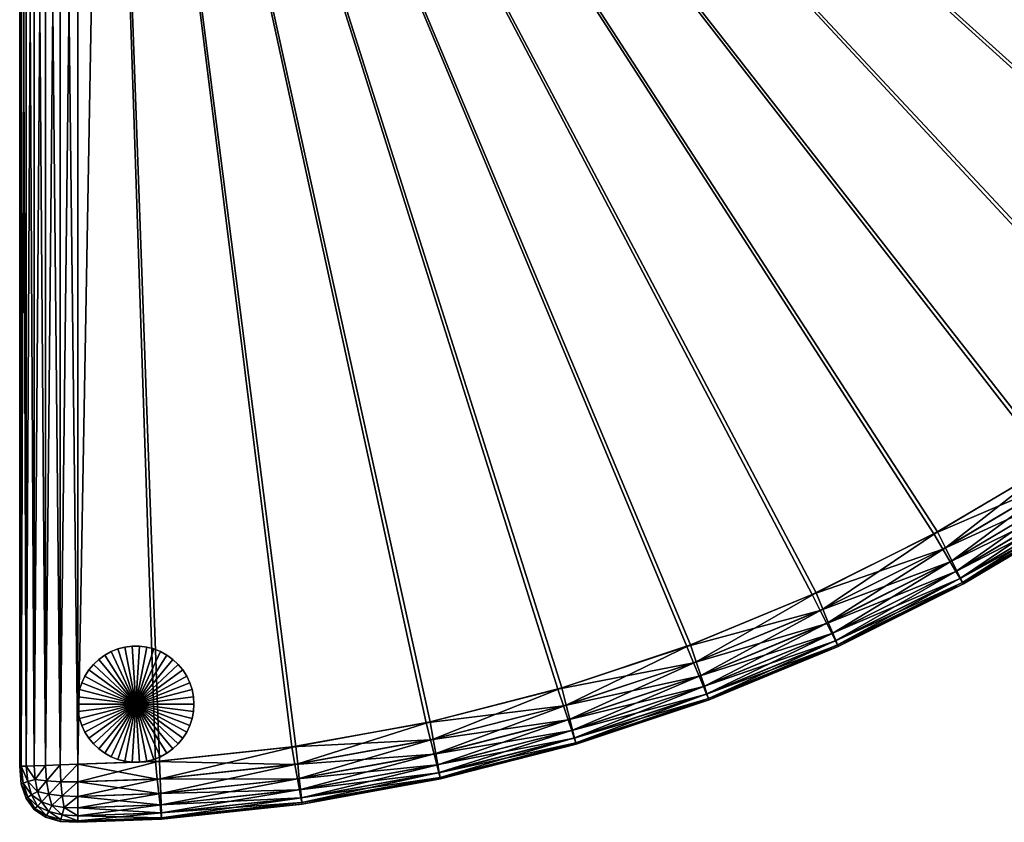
# Model space of a CAD drawing. Header units: inches. Extents: x -6.9 to 27, y -33.9 to 0.
# Tile 1 of 3: x -6.9 to 10, y -33.9 to -20.1. Entities that reach past the tile are written whole.
import ezdxf

# ---------------------------------------------------------------- set-up
doc = ezdxf.new("R2010")
doc.units = ezdxf.units.IN
doc.header["$MEASUREMENT"] = 0
doc.layers.add('A-FURN-3-ST', color=151, linetype='Continuous')
doc.layers.add('A-FURN-3-ST-LG', color=252, linetype='Continuous')

msp = doc.modelspace()

# ---------------------------------------------------------------- meshes
at = {"layer": 'A-FURN-3-ST'}
mesh = msp.add_polyface(dxfattribs=at)
corners = [(25.963, -1, 15.326), (-0.102, -1, 15.326), (-0.152, -1.465, 15.326), (16.377, -23.269, 15.326), (-0.436, -2.429, 15.326), (-0.845, -3.325, 15.326), (-1.379, -4.158, 15.326), (-2.032, -4.912, 15.326), (-2.786, -5.564, 15.326), (-3.618, -6.098, 15.326), (-4.515, -6.507, 15.326), (-5.478, -6.791, 15.326), (-0.152, -1.465, 1.458), (-0.102, -1, 1.458), (25.963, -1, 1.458), (-0.436, -2.429, 1.458), (16.326, -23.32, 1.458), (-0.845, -3.325, 1.458), (-1.379, -4.158, 1.458), (-2.032, -4.912, 1.458), (-2.786, -5.564, 1.458), (-3.618, -6.098, 1.458), (-4.515, -6.507, 1.458), (-5.478, -6.791, 1.458), (-0.071, -0.694, 15.298), (-0.365, -0.707, 15.266), (-0.045, -0.444, 15.215), (-0.316, -0.462, 15.187), (-0.026, -0.25, 15.076), (-0.263, -0.264, 15.062), (0, 0, 14.326), (-0.309, -0.028, 14.326), (-0.298, -0.06, 14.617), (-0.003, -0.028, 14.631), (-0.283, -0.139, 14.863), (-0.011, -0.111, 14.881), (0, 0, 2.458), (-0.003, -0.028, 2.152), (-0.298, -0.06, 2.166), (-0.309, -0.028, 2.458), (-0.011, -0.111, 1.902), (-0.283, -0.139, 1.921), (-0.026, -0.25, 1.708), (-0.263, -0.264, 1.722), (-0.365, -0.707, 1.518), (-0.071, -0.694, 1.486), (-0.316, -0.462, 1.597), (-0.045, -0.444, 1.569), (25.975, -0.694, 15.298), (25.984, -0.444, 15.215), (25.991, -0.25, 15.076), (25.975, -0.694, 1.486), (25.984, -0.444, 1.569)]
mesh.append_faces([[corners[k] for k in face] for face in [(3, 2, 4), (3, 4, 5), (3, 5, 6), (3, 6, 7), (3, 7, 8), (3, 8, 9), (3, 9, 10), (3, 10, 11)]], dxfattribs={"vtx0": -1, "vtx2": -1})
mesh.append_faces([[corners[k] for k in face] for face in [(15, 12, 16), (17, 15, 16), (18, 17, 16), (19, 18, 16), (20, 19, 16), (21, 20, 16), (22, 21, 16), (23, 22, 16)]], dxfattribs={"vtx1": -1, "vtx2": -1})
mesh.append_faces([[corners[k] for k in face] for face in [(0, 1, 2), (12, 13, 14), (1, 24, 25), (24, 26, 27), (26, 28, 29), (30, 31, 32), (32, 33, 30), (33, 32, 34), (34, 35, 33), (35, 34, 29), (29, 28, 35), (36, 37, 38), (38, 39, 36), (37, 40, 41), (41, 38, 37), (40, 42, 43), (43, 41, 40), (44, 45, 13), (46, 47, 45), (43, 42, 47), (48, 24, 1), (49, 26, 24), (50, 28, 26), (30, 36, 39), (39, 31, 30), (14, 13, 45), (51, 45, 47), (52, 47, 42)]], dxfattribs={"vtx2": -1})
mesh = msp.add_polyface(dxfattribs=at)
corners = [(17.992, -21.53, 15.326), (19.47, -19.689, 15.326), (-0.152, -1.465, 15.326), (16.377, -23.269, 15.326), (14.641, -24.889, 15.326), (-5.478, -6.791, 15.326), (12.803, -26.37, 15.326), (10.873, -27.711, 15.326), (8.858, -28.907, 15.326), (6.768, -29.955, 15.326), (4.609, -30.852, 15.326), (2.392, -31.594, 15.326), (13.373, -27.192, 2.458), (13.373, -27.192, 14.326), (11.382, -28.571, 14.326), (-0.152, -1.465, 1.458), (19.427, -19.746, 1.458), (17.945, -21.584, 1.458), (16.326, -23.32, 1.458), (-5.478, -6.791, 1.458), (14.586, -24.936, 1.458), (12.746, -26.413, 1.458), (10.813, -27.749, 1.458), (8.796, -28.941, 1.458), (6.703, -29.985, 1.458), (4.543, -30.877, 1.458), (2.323, -31.614, 1.458), (11.029, -27.974, 15.298), (12.977, -26.621, 15.298), (11.156, -28.189, 15.215), (13.12, -26.827, 15.215), (11.255, -28.356, 15.076), (13.23, -26.987, 15.076), (14.832, -25.127, 15.298), (13.357, -27.169, 14.631), (11.368, -28.547, 14.631), (13.309, -27.101, 14.881), (11.326, -28.476, 14.881), (11.367, -28.548, 2.152), (13.355, -27.171, 2.152), (11.319, -28.48, 1.902), (13.303, -27.106, 1.902), (11.24, -28.366, 1.708), (13.216, -26.997, 1.708), (14.794, -25.159, 1.486), (12.937, -26.651, 1.486), (14.965, -25.342, 1.569), (13.094, -26.846, 1.569), (10.987, -28, 1.486), (11.129, -28.206, 1.569)]
mesh.append_faces([[corners[k] for k in face] for face in [(15, 16, 17), (15, 17, 18), (19, 18, 20), (19, 20, 21), (19, 21, 22), (19, 22, 23), (19, 23, 24), (19, 24, 25), (19, 25, 26)]], dxfattribs={"vtx0": -1, "vtx2": -1})
mesh.append_faces([[corners[k] for k in face] for face in [(0, 1, 2), (3, 0, 2), (4, 3, 5), (6, 4, 5), (7, 6, 5), (8, 7, 5), (9, 8, 5), (10, 9, 5), (11, 10, 5)]], dxfattribs={"vtx1": -1, "vtx2": -1})
mesh.append_faces([[corners[k] for k in face] for face in [(12, 13, 14), (6, 7, 27), (27, 28, 6), (28, 27, 29), (29, 30, 28), (30, 29, 31), (31, 32, 30), (4, 6, 28), (33, 28, 30), (14, 13, 34), (35, 34, 36), (36, 37, 35), (37, 36, 32), (32, 31, 37), (38, 39, 12), (39, 38, 40), (40, 41, 39), (41, 40, 42), (42, 43, 41), (44, 45, 21), (46, 47, 45), (22, 21, 45), (45, 48, 22), (48, 45, 47), (47, 49, 48), (49, 47, 43), (43, 42, 49)]], dxfattribs={"vtx2": -1})
mesh = msp.add_polyface(dxfattribs=at)
corners = [(-5.943, -6.841, 15.326), (-5.943, -32.907, 15.326), (-5.478, -6.791, 15.326), (-5.943, -6.841, 1.458), (-5.478, -6.791, 1.458), (-5.943, -32.907, 1.458), (-5.945, -6.534, 15.298), (-6.236, -6.578, 15.266), (-6.249, -6.872, 15.298), (-6.481, -6.627, 15.187), (-6.499, -6.898, 15.215), (-6.68, -6.68, 15.062), (-6.693, -6.918, 15.076), (-6.943, -6.943, 14.326), (-6.916, -6.941, 14.631), (-6.883, -6.645, 14.617), (-6.916, -6.635, 14.326), (-6.832, -6.932, 14.881), (-6.805, -6.66, 14.863), (-6.638, -6.467, 15.02), (-6.943, -6.943, 2.458), (-6.916, -6.635, 2.458), (-6.883, -6.645, 2.166), (-6.916, -6.941, 2.152), (-6.805, -6.66, 1.921), (-6.832, -6.932, 1.902), (-6.68, -6.68, 1.722), (-6.693, -6.918, 1.708), (-6.638, -6.467, 1.763), (-6.249, -6.872, 1.486), (-6.236, -6.578, 1.518), (-5.945, -6.534, 1.486), (-6.499, -6.898, 1.569), (-6.481, -6.627, 1.597), (-6.249, -32.918, 15.298), (-6.499, -32.927, 15.215), (-5.538, -6.49, 15.298), (-6.832, -32.939, 14.881), (-6.693, -32.934, 15.076), (-6.916, -32.942, 2.152), (-6.832, -32.939, 1.902), (-5.538, -6.49, 1.486), (-4.515, -6.507, 1.458), (-6.249, -32.918, 1.486), (-6.499, -32.927, 1.569), (-6.693, -32.934, 1.708)]
mesh.append_faces([[corners[k] for k in face] for face in [(0, 1, 2), (3, 4, 5)]], dxfattribs={"vtx1": -1})
mesh.append_faces([[corners[k] for k in face] for face in [(0, 6, 7), (7, 8, 0), (8, 7, 9), (9, 10, 8), (10, 9, 11), (11, 12, 10), (13, 14, 15), (15, 16, 13), (14, 17, 18), (18, 15, 14), (17, 12, 11), (11, 18, 17), (18, 11, 19), (20, 21, 22), (22, 23, 20), (23, 22, 24), (24, 25, 23), (25, 24, 26), (26, 27, 25), (28, 26, 24), (3, 29, 30), (30, 31, 3), (29, 32, 33), (33, 30, 29), (32, 27, 26), (26, 33, 32), (1, 0, 8), (34, 8, 10), (35, 10, 12), (0, 2, 36), (36, 6, 0), (37, 17, 14), (38, 12, 17), (20, 13, 16), (16, 21, 20), (39, 23, 25), (40, 25, 27), (4, 3, 31), (31, 41, 4), (42, 4, 41), (43, 29, 3), (44, 32, 29), (45, 27, 32)]], dxfattribs={"vtx2": -1})
mesh = msp.add_polyface(dxfattribs=at)
corners = [(0.123, -32.177, 15.326), (2.392, -31.594, 15.326), (-5.478, -6.791, 15.326), (-2.189, -32.599, 15.326), (-4.535, -32.856, 15.326), (-5.943, -32.907, 15.326), (-6.943, -6.943, 14.326), (-6.943, -6.943, 2.458), (-6.943, -32.943, 2.458), (-6.943, -32.943, 14.326), (-5.478, -6.791, 1.458), (2.323, -31.614, 1.458), (0.053, -32.193, 1.458), (-2.26, -32.609, 1.458), (-4.607, -32.861, 1.458), (-5.943, -32.907, 1.458), (-6.249, -32.918, 15.298), (-6.235, -33.209, 15.266), (-6.499, -32.927, 15.215), (-6.693, -32.934, 15.076), (-6.679, -33.17, 15.062), (-6.235, -33.209, 1.518), (-6.249, -32.918, 1.486), (-6.679, -33.17, 1.722), (-6.693, -32.934, 1.708), (-6.499, -32.927, 1.569), (-6.249, -6.872, 15.298), (-6.499, -6.898, 15.215), (-6.693, -6.918, 15.076), (-5.944, -33.212, 15.298), (-4.524, -33.161, 15.298), (-2.156, -32.903, 15.298), (0.177, -32.478, 15.298), (-2.129, -33.152, 15.215), (0.222, -32.724, 15.215), (-2.108, -33.345, 15.076), (0.257, -32.915, 15.076), (-6.916, -32.942, 14.631), (-6.916, -6.941, 14.631), (-6.832, -32.939, 14.881), (-6.832, -6.932, 14.881), (-6.916, -6.941, 2.152), (-6.916, -32.942, 2.152), (-6.832, -6.932, 1.902), (-6.832, -32.939, 1.902), (-6.693, -6.918, 1.708), (0.129, -32.489, 1.486), (-2.205, -32.91, 1.486), (0.191, -32.731, 1.569), (-2.16, -33.156, 1.569), (0.239, -32.919, 1.708), (-4.574, -33.165, 1.486), (-5.943, -6.841, 1.458), (-6.249, -6.872, 1.486), (-6.499, -6.898, 1.569)]
mesh.append_faces([[corners[k] for k in face] for face in [(10, 11, 12), (10, 12, 13), (10, 13, 14), (10, 14, 15)]], dxfattribs={"vtx0": -1, "vtx2": -1})
mesh.append_faces([[corners[k] for k in face] for face in [(0, 1, 2), (3, 0, 2), (4, 3, 2), (5, 4, 2)]], dxfattribs={"vtx1": -1, "vtx2": -1})
mesh.append_faces([[corners[k] for k in face] for face in [(6, 7, 8), (8, 9, 6), (5, 16, 17), (18, 19, 20), (21, 22, 15), (23, 24, 25), (26, 16, 5), (27, 18, 16), (28, 19, 18), (4, 5, 29), (3, 4, 30), (30, 31, 3), (0, 3, 31), (31, 32, 0), (32, 31, 33), (33, 34, 32), (35, 36, 34), (6, 9, 37), (37, 38, 6), (38, 37, 39), (40, 39, 19), (8, 7, 41), (41, 42, 8), (43, 44, 42), (45, 24, 44), (13, 12, 46), (46, 47, 13), (47, 46, 48), (48, 49, 47), (49, 48, 50), (14, 13, 47), (47, 51, 14), (15, 14, 51), (52, 15, 22), (53, 22, 25), (54, 25, 24)]], dxfattribs={"vtx2": -1})
mesh = msp.add_polyface(dxfattribs=at)
corners = [(9.306, -29.801, 14.326), (9.306, -29.801, 2.458), (11.382, -28.571, 2.458), (11.382, -28.571, 14.326), (13.373, -27.192, 2.458), (8.858, -28.907, 15.326), (6.768, -29.955, 15.326), (6.885, -30.237, 15.298), (8.995, -29.18, 15.298), (6.98, -30.468, 15.215), (9.107, -29.404, 15.215), (7.055, -30.648, 15.076), (9.194, -29.578, 15.076), (10.873, -27.711, 15.326), (11.029, -27.974, 15.298), (11.156, -28.189, 15.215), (11.255, -28.356, 15.076), (7.14, -30.853, 14.631), (9.293, -29.777, 14.631), (9.256, -29.702, 14.881), (7.108, -30.776, 14.881), (7.138, -30.854, 2.152), (9.291, -29.777, 2.152), (7.101, -30.78, 1.902), (9.249, -29.706, 1.902), (7.039, -30.655, 1.708), (9.178, -29.586, 1.708), (11.368, -28.547, 14.631), (11.326, -28.476, 14.881), (11.367, -28.548, 2.152), (11.319, -28.48, 1.902), (11.24, -28.366, 1.708), (13.357, -27.169, 14.631), (8.796, -28.941, 1.458), (10.813, -27.749, 1.458), (10.987, -28, 1.486), (8.952, -29.204, 1.486), (11.129, -28.206, 1.569), (9.079, -29.419, 1.569), (6.703, -29.985, 1.458), (6.84, -30.258, 1.486), (6.952, -30.481, 1.569)]
mesh.append_faces([[corners[k] for k in face] for face in [(0, 1, 2), (2, 3, 0), (3, 2, 4), (5, 6, 7), (7, 8, 5), (8, 7, 9), (9, 10, 8), (11, 12, 10), (13, 5, 8), (8, 14, 13), (14, 8, 10), (10, 15, 14), (15, 10, 12), (12, 16, 15), (17, 18, 19), (20, 19, 12), (21, 22, 1), (23, 24, 22), (25, 26, 24), (0, 3, 27), (27, 18, 0), (18, 27, 28), (28, 19, 18), (19, 28, 16), (16, 12, 19), (2, 1, 22), (22, 29, 2), (29, 22, 24), (24, 30, 29), (30, 24, 26), (26, 31, 30), (32, 27, 3), (4, 2, 29), (33, 34, 35), (35, 36, 33), (36, 35, 37), (37, 38, 36), (38, 37, 31), (31, 26, 38), (39, 33, 36), (36, 40, 39), (40, 36, 38), (38, 41, 40), (41, 38, 26)]], dxfattribs={"vtx2": -1})
mesh = msp.add_polyface(dxfattribs=at)
corners = [(4.926, -31.8, 2.458), (4.926, -31.8, 14.326), (2.64, -32.562, 14.326), (7.15, -30.879, 2.458), (7.15, -30.879, 14.326), (9.306, -29.801, 2.458), (9.306, -29.801, 14.326), (2.578, -32.32, 15.076), (4.847, -31.563, 15.076), (4.785, -31.379, 15.215), (6.768, -29.955, 15.326), (4.609, -30.852, 15.326), (4.706, -31.142, 15.298), (6.885, -30.237, 15.298), (6.98, -30.468, 15.215), (7.055, -30.648, 15.076), (9.107, -29.404, 15.215), (4.917, -31.774, 14.631), (2.633, -32.536, 14.631), (4.89, -31.695, 14.881), (2.612, -32.455, 14.881), (2.631, -32.536, 2.152), (4.915, -31.775, 2.152), (2.605, -32.457, 1.902), (4.883, -31.698, 1.902), (2.561, -32.325, 1.708), (4.83, -31.57, 1.708), (7.14, -30.853, 14.631), (7.108, -30.776, 14.881), (7.138, -30.854, 2.152), (7.101, -30.78, 1.902), (7.039, -30.655, 1.708), (9.293, -29.777, 14.631), (9.256, -29.702, 14.881), (9.194, -29.578, 15.076), (9.291, -29.777, 2.152), (9.249, -29.706, 1.902), (9.178, -29.586, 1.708), (6.952, -30.481, 1.569), (4.543, -30.877, 1.458), (6.703, -29.985, 1.458), (6.84, -30.258, 1.486), (4.66, -31.159, 1.486), (4.755, -31.39, 1.569)]
mesh.append_faces([[corners[k] for k in face] for face in [(0, 1, 2), (1, 0, 3), (3, 4, 1), (4, 3, 5), (5, 6, 4), (7, 8, 9), (10, 11, 12), (12, 13, 10), (13, 12, 9), (9, 14, 13), (14, 9, 8), (8, 15, 14), (16, 14, 15), (2, 1, 17), (18, 17, 19), (20, 19, 8), (21, 22, 0), (23, 24, 22), (25, 26, 24), (1, 4, 27), (27, 17, 1), (17, 27, 28), (28, 19, 17), (19, 28, 15), (15, 8, 19), (3, 0, 22), (22, 29, 3), (29, 22, 24), (24, 30, 29), (30, 24, 26), (26, 31, 30), (4, 6, 32), (32, 27, 4), (33, 28, 27), (34, 15, 28), (5, 3, 29), (35, 29, 30), (36, 30, 31), (37, 31, 38), (39, 40, 41), (41, 42, 39), (42, 41, 38), (38, 43, 42), (43, 38, 31), (31, 26, 43)]], dxfattribs={"vtx2": -1})
mesh = msp.add_polyface(dxfattribs=at)
corners = [(0.301, -33.161, 14.326), (0.301, -33.161, 2.458), (2.64, -32.562, 2.458), (2.64, -32.562, 14.326), (4.926, -31.8, 2.458), (2.392, -31.594, 15.326), (0.123, -32.177, 15.326), (0.177, -32.478, 15.298), (2.467, -31.89, 15.298), (0.222, -32.724, 15.215), (2.529, -32.132, 15.215), (0.257, -32.915, 15.076), (2.578, -32.32, 15.076), (4.609, -30.852, 15.326), (4.706, -31.142, 15.298), (4.785, -31.379, 15.215), (2.633, -32.536, 14.631), (0.296, -33.134, 14.631), (2.612, -32.455, 14.881), (0.281, -33.052, 14.881), (0.294, -33.134, 2.152), (2.631, -32.536, 2.152), (0.274, -33.054, 1.902), (2.605, -32.457, 1.902), (0.239, -32.919, 1.708), (2.561, -32.325, 1.708), (4.917, -31.774, 14.631), (4.89, -31.695, 14.881), (4.847, -31.563, 15.076), (4.915, -31.775, 2.152), (4.883, -31.698, 1.902), (2.323, -31.614, 1.458), (4.543, -30.877, 1.458), (4.66, -31.159, 1.486), (2.42, -31.904, 1.486), (4.755, -31.39, 1.569), (2.499, -32.141, 1.569), (4.83, -31.57, 1.708), (0.053, -32.193, 1.458), (0.129, -32.489, 1.486), (0.191, -32.731, 1.569)]
mesh.append_faces([[corners[k] for k in face] for face in [(0, 1, 2), (2, 3, 0), (3, 2, 4), (5, 6, 7), (7, 8, 5), (8, 7, 9), (9, 10, 8), (10, 9, 11), (11, 12, 10), (13, 5, 8), (8, 14, 13), (14, 8, 10), (10, 15, 14), (15, 10, 12), (0, 3, 16), (16, 17, 0), (17, 16, 18), (18, 19, 17), (19, 18, 12), (12, 11, 19), (2, 1, 20), (20, 21, 2), (21, 20, 22), (22, 23, 21), (23, 22, 24), (24, 25, 23), (26, 16, 3), (27, 18, 16), (28, 12, 18), (4, 2, 21), (29, 21, 23), (30, 23, 25), (31, 32, 33), (33, 34, 31), (34, 33, 35), (35, 36, 34), (36, 35, 37), (37, 25, 36), (38, 31, 34), (34, 39, 38), (39, 34, 36), (36, 40, 39), (40, 36, 25), (25, 24, 40)]], dxfattribs={"vtx2": -1})
mesh = msp.add_polyface(dxfattribs=at)
corners = [(-5.944, -33.907, 14.326), (-5.944, -33.907, 2.458), (-4.499, -33.855, 2.458), (-6.235, -33.209, 15.266), (-5.944, -33.212, 15.298), (-5.943, -32.907, 15.326), (-6.212, -33.454, 15.187), (-5.944, -33.463, 15.215), (-6.18, -33.652, 15.062), (-5.944, -33.657, 15.076), (-6.388, -33.618, 15.02), (-5.944, -33.88, 14.631), (-6.235, -33.858, 14.617), (-6.249, -33.891, 14.326), (-5.944, -33.796, 14.881), (-6.212, -33.778, 14.863), (-6.249, -33.891, 2.458), (-6.235, -33.858, 2.166), (-5.944, -33.88, 2.152), (-6.212, -33.778, 1.921), (-5.944, -33.796, 1.902), (-6.18, -33.652, 1.722), (-5.944, -33.657, 1.708), (-6.388, -33.618, 1.763), (-5.943, -32.907, 1.458), (-5.944, -33.212, 1.486), (-6.235, -33.209, 1.518), (-5.944, -33.463, 1.569), (-6.212, -33.454, 1.597), (-4.524, -33.161, 15.298), (-4.535, -32.856, 15.326), (-4.515, -33.411, 15.215), (-4.5, -33.828, 14.631), (-4.503, -33.744, 14.881), (-4.508, -33.605, 15.076), (-4.502, -33.828, 2.152), (-4.511, -33.745, 1.902), (-4.526, -33.607, 1.708), (-4.574, -33.165, 1.486), (-4.547, -33.413, 1.569)]
mesh.append_faces([[corners[k] for k in face] for face in [(0, 1, 2), (3, 4, 5), (4, 3, 6), (6, 7, 4), (7, 6, 8), (8, 9, 7), (10, 8, 6), (0, 11, 12), (12, 13, 0), (11, 14, 15), (15, 12, 11), (14, 9, 8), (8, 15, 14), (1, 16, 17), (17, 18, 1), (18, 17, 19), (19, 20, 18), (20, 19, 21), (21, 22, 20), (23, 21, 19), (24, 25, 26), (25, 27, 28), (28, 26, 25), (27, 22, 21), (21, 28, 27), (28, 21, 23), (4, 29, 30), (29, 4, 7), (7, 31, 29), (31, 7, 9), (32, 11, 0), (33, 14, 11), (34, 9, 14), (1, 0, 13), (13, 16, 1), (2, 1, 18), (35, 18, 20), (36, 20, 22), (22, 37, 36), (38, 25, 24), (25, 38, 39), (39, 27, 25), (27, 39, 37), (37, 22, 27)]], dxfattribs={"vtx2": -1})
mesh = msp.add_polyface(dxfattribs=at)
corners = [(-4.499, -33.855, 2.458), (-4.499, -33.855, 14.326), (-5.944, -33.907, 14.326), (-2.081, -33.593, 2.458), (-2.081, -33.593, 14.326), (0.301, -33.161, 2.458), (0.301, -33.161, 14.326), (-5.944, -33.657, 15.076), (-4.508, -33.605, 15.076), (-4.515, -33.411, 15.215), (-2.156, -32.903, 15.298), (-4.524, -33.161, 15.298), (-2.129, -33.152, 15.215), (-2.108, -33.345, 15.076), (0.222, -32.724, 15.215), (-4.5, -33.828, 14.631), (-5.944, -33.88, 14.631), (-4.503, -33.744, 14.881), (-5.944, -33.796, 14.881), (-5.944, -33.88, 2.152), (-4.502, -33.828, 2.152), (-5.944, -33.796, 1.902), (-4.511, -33.745, 1.902), (-2.084, -33.566, 14.631), (-2.093, -33.483, 14.881), (-2.086, -33.566, 2.152), (-2.101, -33.484, 1.902), (-4.526, -33.607, 1.708), (-2.126, -33.347, 1.708), (0.296, -33.134, 14.631), (0.281, -33.052, 14.881), (0.257, -32.915, 15.076), (0.294, -33.134, 2.152), (0.274, -33.054, 1.902), (0.239, -32.919, 1.708), (-2.16, -33.156, 1.569), (-4.574, -33.165, 1.486), (-2.205, -32.91, 1.486), (-4.547, -33.413, 1.569)]
mesh.append_faces([[corners[k] for k in face] for face in [(0, 1, 2), (1, 0, 3), (3, 4, 1), (4, 3, 5), (5, 6, 4), (7, 8, 9), (10, 11, 9), (9, 12, 10), (12, 9, 8), (8, 13, 12), (14, 12, 13), (2, 1, 15), (16, 15, 17), (18, 17, 8), (19, 20, 0), (21, 22, 20), (1, 4, 23), (23, 15, 1), (15, 23, 24), (24, 17, 15), (17, 24, 13), (13, 8, 17), (3, 0, 20), (20, 25, 3), (25, 20, 22), (22, 26, 25), (26, 22, 27), (27, 28, 26), (4, 6, 29), (29, 23, 4), (23, 29, 30), (30, 24, 23), (24, 30, 31), (31, 13, 24), (5, 3, 25), (25, 32, 5), (32, 25, 26), (26, 33, 32), (33, 26, 28), (28, 34, 33), (34, 28, 35), (36, 37, 35), (35, 38, 36), (38, 35, 28), (28, 27, 38)]], dxfattribs={"vtx2": -1})
mesh = msp.add_polyface(dxfattribs=at)
corners = [(-6.249, -32.918, 15.298), (-6.499, -32.927, 15.215), (-6.48, -33.195, 15.187), (-6.235, -33.209, 15.266), (-6.444, -33.425, 15.122), (-6.212, -33.454, 15.187), (-6.679, -33.17, 15.062), (-6.638, -33.377, 15.02), (-6.568, -33.555, 14.951), (-6.943, -32.943, 14.326), (-6.916, -33.248, 14.326), (-6.883, -33.233, 14.617), (-6.916, -32.942, 14.631), (-6.804, -33.207, 14.863), (-6.832, -32.939, 14.881), (-6.693, -32.934, 15.076), (-6.832, -33.495, 14.326), (-6.805, -33.475, 14.594), (-6.74, -33.436, 14.826), (-6.943, -32.943, 2.458), (-6.916, -32.942, 2.152), (-6.883, -33.233, 2.166), (-6.916, -33.248, 2.458), (-6.805, -33.475, 2.189), (-6.832, -33.495, 2.458), (-6.832, -32.939, 1.902), (-6.804, -33.207, 1.921), (-6.74, -33.436, 1.958), (-6.693, -32.934, 1.708), (-6.679, -33.17, 1.722), (-6.638, -33.377, 1.763), (-6.249, -32.918, 1.486), (-6.235, -33.209, 1.518), (-6.48, -33.195, 1.597), (-6.499, -32.927, 1.569), (-6.212, -33.454, 1.597), (-6.444, -33.425, 1.662), (-6.568, -33.555, 1.833)]
mesh.append_faces([[corners[k] for k in face] for face in [(0, 1, 2), (2, 3, 0), (3, 2, 4), (4, 5, 3), (6, 2, 1), (2, 6, 7), (7, 4, 2), (4, 7, 8), (9, 10, 11), (11, 12, 9), (12, 11, 13), (13, 14, 12), (14, 13, 6), (6, 15, 14), (10, 16, 17), (17, 11, 10), (11, 17, 18), (18, 13, 11), (13, 18, 7), (7, 6, 13), (8, 7, 18), (19, 20, 21), (21, 22, 19), (22, 21, 23), (23, 24, 22), (20, 25, 26), (26, 21, 20), (21, 26, 27), (27, 23, 21), (25, 28, 29), (29, 26, 25), (26, 29, 30), (30, 27, 26), (31, 32, 33), (33, 34, 31), (34, 33, 29), (32, 35, 36), (36, 33, 32), (33, 36, 30), (30, 29, 33), (37, 30, 36), (9, 19, 22), (22, 10, 9), (10, 22, 24), (24, 16, 10)]], dxfattribs={"vtx2": -1})
mesh = msp.add_polyface(dxfattribs=at)
corners = [(-6.212, -33.454, 15.187), (-6.444, -33.425, 15.122), (-6.388, -33.618, 15.02), (-6.568, -33.555, 14.951), (-6.832, -33.495, 14.326), (-6.694, -33.684, 14.326), (-6.68, -33.67, 14.562), (-6.805, -33.475, 14.594), (-6.638, -33.627, 14.77), (-6.74, -33.436, 14.826), (-6.832, -33.495, 2.458), (-6.805, -33.475, 2.189), (-6.68, -33.67, 2.222), (-6.694, -33.684, 2.458), (-6.74, -33.436, 1.958), (-6.638, -33.627, 2.013), (-6.638, -33.377, 1.763), (-6.568, -33.555, 1.833), (-6.249, -33.891, 14.326), (-6.235, -33.858, 14.617), (-6.481, -33.788, 14.594), (-6.499, -33.816, 14.326), (-6.212, -33.778, 14.863), (-6.444, -33.722, 14.826), (-6.18, -33.652, 15.062), (-6.249, -33.891, 2.458), (-6.499, -33.816, 2.458), (-6.481, -33.788, 2.189), (-6.235, -33.858, 2.166), (-6.444, -33.722, 1.958), (-6.212, -33.778, 1.921), (-6.388, -33.618, 1.763), (-6.444, -33.425, 1.662), (-6.212, -33.454, 1.597)]
mesh.append_faces([[corners[k] for k in face] for face in [(0, 1, 2), (3, 2, 1), (4, 5, 6), (6, 7, 4), (7, 6, 8), (8, 9, 7), (9, 8, 3), (10, 11, 12), (12, 13, 10), (11, 14, 15), (15, 12, 11), (14, 16, 17), (17, 15, 14), (18, 19, 20), (20, 21, 18), (21, 20, 6), (6, 5, 21), (19, 22, 23), (23, 20, 19), (20, 23, 8), (8, 6, 20), (22, 24, 2), (2, 23, 22), (23, 2, 3), (3, 8, 23), (25, 26, 27), (27, 28, 25), (28, 27, 29), (29, 30, 28), (30, 29, 31), (26, 13, 12), (12, 27, 26), (27, 12, 15), (15, 29, 27), (29, 15, 17), (17, 31, 29), (31, 32, 33), (32, 31, 17), (4, 10, 13), (13, 5, 4), (25, 18, 21), (21, 26, 25), (26, 21, 5), (5, 13, 26)]], dxfattribs={"vtx2": -1})
at = {"layer": 'A-FURN-3-ST-LG', "color": 251, "true_color": 0x565656}
mesh = msp.add_polyface(dxfattribs=at)
corners = [(-4.944, -31.872, 1.5), (-3.944, -31.872, 1.5), (-3.952, -31.997, 1.5), (-3.976, -32.12, 1.5), (-4.014, -32.24, 1.5), (-4.068, -32.353, 1.5), (-4.135, -32.46, 1.5), (-4.215, -32.556, 1.5), (-4.307, -32.642, 1.5), (-4.408, -32.716, 1.5), (-4.518, -32.777, 1.5), (-4.635, -32.823, 1.5), (-4.757, -32.854, 1.5), (-4.881, -32.87, 1.5), (-5.007, -32.87, 1.5), (-5.131, -32.854, 1.5), (-5.253, -32.823, 1.5), (-5.37, -32.777, 1.5), (-5.48, -32.716, 1.5), (-5.581, -32.642, 1.5), (-5.673, -32.556, 1.5), (-5.753, -32.46, 1.5), (-5.82, -32.353, 1.5), (-5.874, -32.24, 1.5), (-5.913, -32.12, 1.5), (-5.936, -31.997, 1.5), (-5.944, -31.872, 1.5), (-5.936, -31.746, 1.5), (-5.913, -31.623, 1.5), (-5.874, -31.504, 1.5), (-5.82, -31.39, 1.5), (-5.753, -31.284, 1.5), (-5.673, -31.187, 1.5), (-5.581, -31.101, 1.5), (-5.48, -31.027, 1.5), (-5.37, -30.967, 1.5), (-5.253, -30.921, 1.5), (-5.131, -30.89, 1.5), (-5.007, -30.874, 1.5), (-4.881, -30.874, 1.5), (-4.757, -30.89, 1.5), (-4.635, -30.921, 1.5), (-4.518, -30.967, 1.5), (-4.408, -31.027, 1.5), (-4.307, -31.101, 1.5), (-4.215, -31.187, 1.5), (-4.135, -31.284, 1.5), (-4.068, -31.39, 1.5), (-4.014, -31.504, 1.5), (-3.976, -31.623, 1.5), (-3.952, -31.746, 1.5), (-3.944, -31.872, 0), (-3.952, -31.997, 0), (-3.976, -32.12, 0), (-4.014, -32.24, 0), (-4.068, -32.353, 0), (-4.135, -32.46, 0), (-4.215, -32.556, 0), (-4.307, -32.642, 0), (-4.408, -32.716, 0), (-4.518, -32.777, 0), (-4.635, -32.823, 0), (-4.757, -32.854, 0), (-4.881, -32.87, 0), (-5.007, -32.87, 0), (-5.131, -32.854, 0), (-5.253, -32.823, 0), (-5.37, -32.777, 0), (-5.48, -32.716, 0), (-5.581, -32.642, 0), (-5.673, -32.556, 0), (-5.753, -32.46, 0), (-5.82, -32.353, 0), (-5.874, -32.24, 0), (-5.913, -32.12, 0), (-5.936, -31.997, 0), (-5.944, -31.872, 0), (-5.936, -31.746, 0), (-5.913, -31.623, 0), (-5.874, -31.504, 0), (-5.82, -31.39, 0), (-5.753, -31.284, 0), (-5.673, -31.187, 0), (-5.581, -31.101, 0), (-5.48, -31.027, 0), (-5.37, -30.967, 0), (-5.253, -30.921, 0), (-5.131, -30.89, 0), (-5.007, -30.874, 0), (-4.881, -30.874, 0), (-4.757, -30.89, 0), (-4.635, -30.921, 0), (-4.518, -30.967, 0), (-4.408, -31.027, 0), (-4.307, -31.101, 0), (-4.215, -31.187, 0), (-4.135, -31.284, 0), (-4.068, -31.39, 0), (-4.014, -31.504, 0), (-3.976, -31.623, 0), (-3.952, -31.746, 0), (-4.944, -31.872, 0)]
mesh.append_faces([[corners[k] for k in face] for face in [(1, 52, 51), (2, 53, 52), (3, 54, 53), (4, 55, 54), (5, 56, 55), (6, 57, 56), (7, 58, 57), (8, 59, 58), (9, 60, 59), (10, 61, 60), (11, 62, 61), (12, 63, 62), (13, 64, 63), (14, 65, 64), (15, 66, 65), (16, 67, 66), (17, 68, 67), (18, 69, 68), (19, 70, 69), (20, 71, 70), (21, 72, 71), (22, 73, 72), (23, 74, 73), (24, 75, 74), (25, 76, 75), (26, 77, 76), (27, 78, 77), (28, 79, 78), (29, 80, 79), (30, 81, 80), (31, 82, 81), (32, 83, 82), (33, 84, 83), (34, 85, 84), (35, 86, 85), (36, 87, 86), (37, 88, 87), (38, 89, 88), (39, 90, 89), (40, 91, 90), (41, 92, 91), (42, 93, 92), (43, 94, 93), (44, 95, 94), (45, 96, 95), (46, 97, 96), (47, 98, 97), (48, 99, 98), (49, 100, 99), (50, 51, 100)]], dxfattribs={"vtx0": -1, "color": 251})
mesh.append_faces([[corners[k] for k in face] for face in [(0, 2, 1), (0, 3, 2), (0, 4, 3), (0, 5, 4), (0, 6, 5), (0, 7, 6), (0, 8, 7), (0, 9, 8), (0, 10, 9), (0, 11, 10), (0, 12, 11), (0, 13, 12), (0, 14, 13), (0, 15, 14), (0, 16, 15), (0, 17, 16), (0, 18, 17), (0, 19, 18), (0, 20, 19), (0, 21, 20), (0, 22, 21), (0, 23, 22), (0, 24, 23), (0, 25, 24), (0, 26, 25), (0, 27, 26), (0, 28, 27), (0, 29, 28), (0, 30, 29), (0, 31, 30), (0, 32, 31), (0, 33, 32), (0, 34, 33), (0, 35, 34), (0, 36, 35), (0, 37, 36), (0, 38, 37), (0, 39, 38), (0, 40, 39), (0, 41, 40), (0, 42, 41), (0, 43, 42), (0, 44, 43), (0, 45, 44), (0, 46, 45), (0, 47, 46), (0, 48, 47), (0, 49, 48), (0, 50, 49), (0, 1, 50), (101, 51, 52), (101, 52, 53), (101, 53, 54), (101, 54, 55), (101, 55, 56), (101, 56, 57), (101, 57, 58), (101, 58, 59), (101, 59, 60), (101, 60, 61), (101, 61, 62), (101, 62, 63), (101, 63, 64), (101, 64, 65), (101, 65, 66), (101, 66, 67), (101, 67, 68), (101, 68, 69), (101, 69, 70), (101, 70, 71), (101, 71, 72), (101, 72, 73), (101, 73, 74), (101, 74, 75), (101, 75, 76), (101, 76, 77), (101, 77, 78), (101, 78, 79), (101, 79, 80), (101, 80, 81), (101, 81, 82), (101, 82, 83), (101, 83, 84), (101, 84, 85), (101, 85, 86), (101, 86, 87), (101, 87, 88), (101, 88, 89), (101, 89, 90), (101, 90, 91), (101, 91, 92), (101, 92, 93), (101, 93, 94), (101, 94, 95), (101, 95, 96), (101, 96, 97), (101, 97, 98), (101, 98, 99), (101, 99, 100), (101, 100, 51)]], dxfattribs={"vtx0": -1, "vtx2": -1, "color": 251})
mesh.append_faces([[corners[k] for k in face] for face in [(1, 2, 52), (2, 3, 53), (3, 4, 54), (4, 5, 55), (5, 6, 56), (6, 7, 57), (7, 8, 58), (8, 9, 59), (9, 10, 60), (10, 11, 61), (11, 12, 62), (12, 13, 63), (13, 14, 64), (14, 15, 65), (15, 16, 66), (16, 17, 67), (17, 18, 68), (18, 19, 69), (19, 20, 70), (20, 21, 71), (21, 22, 72), (22, 23, 73), (23, 24, 74), (24, 25, 75), (25, 26, 76), (26, 27, 77), (27, 28, 78), (28, 29, 79), (29, 30, 80), (30, 31, 81), (31, 32, 82), (32, 33, 83), (33, 34, 84), (34, 35, 85), (35, 36, 86), (36, 37, 87), (37, 38, 88), (38, 39, 89), (39, 40, 90), (40, 41, 91), (41, 42, 92), (42, 43, 93), (43, 44, 94), (44, 45, 95), (45, 46, 96), (46, 47, 97), (47, 48, 98), (48, 49, 99), (49, 50, 100), (50, 1, 51)]], dxfattribs={"vtx2": -1, "color": 251})

doc.saveas('drawing.dxf')
